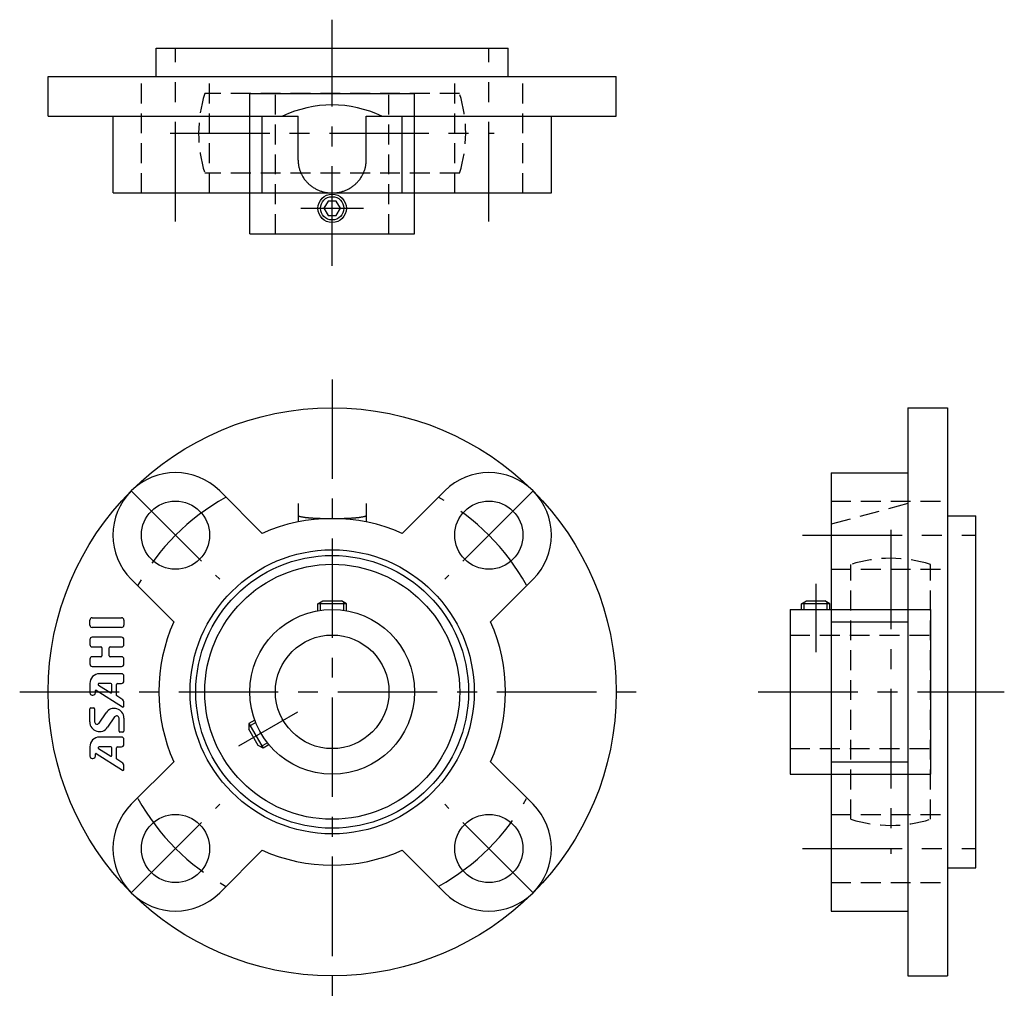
# Model space of a CAD drawing. Extents: x -55 to 118, y -55 to 118.
import ezdxf

# ---------------------------------------------------------------- set-up
doc = ezdxf.new("R2010")
doc.units = 0
doc.header["$LTSCALE"] = 14
doc.linetypes.add('CENTER', pattern=[2, 1.25, -0.25, 0.25, -0.25])
doc.linetypes.add('HIDDEN', pattern=[0.375, 0.25, -0.125])
doc.layers.get('0').update_dxf_attribs({"linetype": 'CONTINUOUS'})
for name, color, linetype in [('1', 3, 'CONTINUOUS'), ('CENTER', 1, 'CENTER'), ('HIDDEN', 3, 'HIDDEN')]:
    doc.layers.add(name, color=color, linetype=linetype)

msp = doc.modelspace()

# ---------------------------------------------------------------- linework, layer by layer
for p, q in [((-31, 108.3), (-31, 113.3)), ((-31, 113.3), (31, 113.3)), ((31, 108.3), (31, 113.3)), ((-50, 101.3), (-50, 108.3)), ((-50, 108.3), (50, 108.3)), ((50, 101.3), (50, 108.3)), ((-14.5, 80.6), (-14.5, 105.3)), ((-14.5, 105.3), (14.5, 105.3)), ((14.5, 80.6), (14.5, 105.3)), ((-50, 101.3), (-6, 101.3)), ((-38.56, 87.8), (-38.56, 101.3)), ((-12.34, 87.8), (-12.34, 101.3)), ((-6, 93.6), (-6, 101.3)), ((6, 93.6), (6, 101.3)), ((6, 101.3), (50, 101.3)), ((12.34, 87.8), (12.34, 101.3)), ((38.58, 87.8), (38.58, 101.3)), ((-38.56, 87.8), (38.58, 87.8)), ((-14.5, 80.6), (14.5, 80.6)), ((101.3, 50), (108.3, 50)), ((101.3, 50), (101.3, -50)), ((108.3, 50), (108.3, -50)), ((87.8, 38.56), (87.8, -38.58)), ((87.8, 38.56), (101.3, 38.56)), ((-19.8, 35.36), (-12.34, 27.89)), ((19.8, 35.36), (12.34, 27.89)), ((-6, 33.12), (-6, 29.9)), ((6, 33.12), (6, 29.9)), ((108.3, 31), (113.3, 31)), ((113.3, -31), (113.3, 31)), ((-35.36, 19.8), (-27.89, 12.34)), ((35.36, 19.8), (27.89, 12.34)), ((-2.5, 15.5), (-1.63, 16)), ((-2.05, 14.35), (-2.05, 15.76)), ((-1.63, 16), (1.63, 16)), ((2.5, 15.5), (1.63, 16)), ((2.05, 14.35), (2.05, 15.76)), ((82.6, 15.5), (83.47, 16)), ((83.05, 14.5), (83.05, 15.76)), ((83.47, 16), (86.73, 16)), ((87.6, 15.5), (86.73, 16)), ((87.15, 14.5), (87.15, 15.76)), ((-2.5, 14.28), (-2.5, 15.5)), ((2.5, 15.5), (-2.5, 15.5)), ((2.5, 14.28), (2.5, 15.5)), ((80.6, 14.5), (80.6, -14.5)), ((80.6, 14.5), (105.3, 14.5)), ((87.6, 15.5), (82.6, 15.5)), ((82.6, 14.5), (82.6, 15.5)), ((87.6, 14.5), (87.6, 15.5)), ((105.3, 14.5), (105.3, -14.5)), ((87.8, 12.34), (101.3, 12.34)), ((-13.62, -4.98), (-14.67, -5.58)), ((-13.46, -5.4), (-14.67, -6.1)), ((-14.67, -5.58), (-12.17, -9.92)), ((-14.67, -5.58), (-14.67, -6.58)), ((-13.04, -9.42), (-14.67, -6.58)), ((-12.17, -9.92), (-13.04, -9.42)), ((-11.41, -8.95), (-12.62, -9.66)), ((-11.12, -9.31), (-12.17, -9.92)), ((-35.36, -19.8), (-27.89, -12.34)), ((35.36, -19.8), (27.89, -12.34)), ((87.8, -12.34), (101.3, -12.34)), ((80.6, -14.5), (105.3, -14.5)), ((-19.8, -35.36), (-12.34, -27.89)), ((19.8, -35.36), (12.34, -27.89)), ((108.3, -31), (113.3, -31)), ((87.8, -38.58), (101.3, -38.58)), ((101.3, -50), (108.3, -50))]:
    msp.add_line(p, q)
msp.add_lwpolyline([(-0.72, 86.35), (-1.44, 85.1), (-0.72, 83.85), (0.72, 83.85), (1.44, 85.1), (0.72, 86.35)], close=True)
for points in [[(-6, 93.6, 0), (-6, 93.45, 0), (-5.99, 93.31, 0), (-5.98, 93.17, 0), (-5.97, 93.03, 0), (-5.95, 92.89, 0), (-5.94, 92.75, 0), (-5.91, 92.6, 0), (-5.88, 92.46, 0), (-5.85, 92.33, 0), (-5.82, 92.19, 0), (-5.78, 92.05, 0), (-5.74, 91.91, 0), (-5.7, 91.78, 0), (-5.65, 91.64, 0), (-5.6, 91.51, 0), (-5.54, 91.38, 0), (-5.49, 91.25, 0), (-5.42, 91.12, 0), (-5.36, 90.99, 0), (-5.29, 90.86, 0), (-5.22, 90.74, 0), (-5.15, 90.62, 0), (-5.07, 90.49, 0), (-4.99, 90.38, 0), (-4.91, 90.26, 0), (-4.82, 90.14, 0), (-4.73, 90.03, 0), (-4.64, 89.92, 0), (-4.54, 89.81, 0), (-4.45, 89.7, 0), (-4.35, 89.6, 0), (-4.24, 89.5, 0), (-4.14, 89.4, 0), (-4.03, 89.3, 0), (-3.92, 89.21, 0), (-3.81, 89.12, 0), (-3.69, 89.03, 0), (-3.57, 88.94, 0), (-3.45, 88.86, 0), (-3.33, 88.78, 0), (-3.21, 88.7, 0), (-3.08, 88.62, 0), (-2.96, 88.55, 0), (-2.83, 88.48, 0), (-2.7, 88.42, 0), (-2.57, 88.36, 0), (-2.43, 88.3, 0), (-2.3, 88.24, 0), (-2.16, 88.19, 0), (-2.02, 88.14, 0), (-1.88, 88.09, 0), (-1.74, 88.05, 0), (-1.6, 88.01, 0), (-1.46, 87.97, 0), (-1.31, 87.94, 0), (-1.17, 87.91, 0), (-1.03, 87.89, 0), (-0.88, 87.86, 0), (-0.73, 87.84, 0), (-0.59, 87.83, 0), (-0.44, 87.82, 0), (-0.29, 87.81, 0), (-0.15, 87.8, 0), (0, 87.8, 0), (0.15, 87.8, 0), (0.29, 87.81, 0), (0.44, 87.82, 0), (0.59, 87.83, 0), (0.73, 87.84, 0), (0.88, 87.86, 0), (1.03, 87.89, 0), (1.17, 87.91, 0), (1.31, 87.94, 0), (1.46, 87.97, 0), (1.6, 88.01, 0), (1.74, 88.05, 0), (1.88, 88.09, 0), (2.02, 88.14, 0), (2.16, 88.19, 0), (2.3, 88.24, 0), (2.43, 88.3, 0), (2.57, 88.36, 0), (2.7, 88.42, 0), (2.83, 88.48, 0), (2.96, 88.55, 0), (3.08, 88.62, 0), (3.21, 88.7, 0), (3.33, 88.78, 0), (3.45, 88.86, 0), (3.57, 88.94, 0), (3.69, 89.03, 0), (3.81, 89.12, 0), (3.92, 89.21, 0), (4.03, 89.3, 0), (4.14, 89.4, 0), (4.24, 89.5, 0), (4.35, 89.6, 0), (4.45, 89.7, 0), (4.54, 89.81, 0), (4.64, 89.92, 0), (4.73, 90.03, 0), (4.82, 90.14, 0), (4.91, 90.26, 0), (4.99, 90.38, 0), (5.07, 90.49, 0), (5.15, 90.62, 0), (5.22, 90.74, 0), (5.29, 90.86, 0), (5.36, 90.99, 0), (5.42, 91.12, 0), (5.49, 91.25, 0), (5.54, 91.38, 0), (5.6, 91.51, 0), (5.65, 91.64, 0), (5.7, 91.78, 0), (5.74, 91.91, 0), (5.78, 92.05, 0), (5.82, 92.19, 0), (5.85, 92.33, 0), (5.88, 92.46, 0), (5.91, 92.6, 0), (5.94, 92.75, 0), (5.95, 92.89, 0), (5.97, 93.03, 0), (5.98, 93.17, 0), (5.99, 93.31, 0), (6, 93.45, 0), (6, 93.6, 0)], [(-6, 31.05, 0), (-6, 31.04, 0), (-5.99, 31.03, 0), (-5.98, 31.01, 0), (-5.97, 31, 0), (-5.95, 30.99, 0), (-5.94, 30.97, 0), (-5.91, 30.96, 0), (-5.88, 30.95, 0), (-5.85, 30.93, 0), (-5.82, 30.92, 0), (-5.78, 30.91, 0), (-5.74, 30.89, 0), (-5.7, 30.88, 0), (-5.65, 30.87, 0), (-5.6, 30.85, 0), (-5.54, 30.84, 0), (-5.49, 30.83, 0), (-5.42, 30.82, 0), (-5.36, 30.8, 0), (-5.29, 30.79, 0), (-5.22, 30.78, 0), (-5.15, 30.77, 0), (-5.07, 30.76, 0), (-4.99, 30.75, 0), (-4.91, 30.73, 0), (-4.82, 30.72, 0), (-4.73, 30.71, 0), (-4.64, 30.7, 0), (-4.54, 30.69, 0), (-4.45, 30.68, 0), (-4.35, 30.67, 0), (-4.24, 30.66, 0), (-4.14, 30.65, 0), (-4.03, 30.64, 0), (-3.92, 30.63, 0), (-3.81, 30.63, 0), (-3.69, 30.62, 0), (-3.57, 30.61, 0), (-3.45, 30.6, 0), (-3.33, 30.59, 0), (-3.21, 30.59, 0), (-3.08, 30.58, 0), (-2.96, 30.57, 0), (-2.83, 30.57, 0), (-2.7, 30.56, 0), (-2.57, 30.55, 0), (-2.43, 30.55, 0), (-2.3, 30.54, 0), (-2.16, 30.54, 0), (-2.02, 30.53, 0), (-1.88, 30.53, 0), (-1.74, 30.52, 0), (-1.6, 30.52, 0), (-1.46, 30.52, 0), (-1.31, 30.51, 0), (-1.17, 30.51, 0), (-1.03, 30.51, 0), (-0.88, 30.51, 0), (-0.73, 30.5, 0), (-0.59, 30.5, 0), (-0.44, 30.5, 0), (-0.29, 30.5, 0), (-0.15, 30.5, 0), (0, 30.5, 0), (0.15, 30.5, 0), (0.29, 30.5, 0), (0.44, 30.5, 0), (0.59, 30.5, 0), (0.73, 30.5, 0), (0.88, 30.51, 0), (1.03, 30.51, 0), (1.17, 30.51, 0), (1.31, 30.51, 0), (1.46, 30.52, 0), (1.6, 30.52, 0), (1.74, 30.52, 0), (1.88, 30.53, 0), (2.02, 30.53, 0), (2.16, 30.54, 0), (2.3, 30.54, 0), (2.43, 30.55, 0), (2.57, 30.55, 0), (2.7, 30.56, 0), (2.83, 30.57, 0), (2.96, 30.57, 0), (3.08, 30.58, 0), (3.21, 30.59, 0), (3.33, 30.59, 0), (3.45, 30.6, 0), (3.57, 30.61, 0), (3.69, 30.62, 0), (3.81, 30.63, 0), (3.92, 30.63, 0), (4.03, 30.64, 0), (4.14, 30.65, 0), (4.24, 30.66, 0), (4.35, 30.67, 0), (4.45, 30.68, 0), (4.54, 30.69, 0), (4.64, 30.7, 0), (4.73, 30.71, 0), (4.82, 30.72, 0), (4.91, 30.73, 0), (4.99, 30.75, 0), (5.07, 30.76, 0), (5.15, 30.77, 0), (5.22, 30.78, 0), (5.29, 30.79, 0), (5.36, 30.8, 0), (5.42, 30.82, 0), (5.49, 30.83, 0), (5.54, 30.84, 0), (5.6, 30.85, 0), (5.65, 30.87, 0), (5.7, 30.88, 0), (5.74, 30.89, 0), (5.78, 30.91, 0), (5.82, 30.92, 0), (5.85, 30.93, 0), (5.88, 30.95, 0), (5.91, 30.96, 0), (5.94, 30.97, 0), (5.95, 30.99, 0), (5.97, 31, 0), (5.98, 31.01, 0), (5.99, 31.03, 0), (6, 31.04, 0), (6, 31.05, 0)]]:
    msp.add_polyline3d(points)
for centre, radius in [((0, 85.1), 2.5), ((0, 85.1), 2.05), ((0, 0), 50), ((-27.58, 27.58), 6), ((27.58, 27.58), 6), ((0, 0), 25), ((0, 0), 24), ((0, 0), 22.44), ((0, 0), 14.5), ((0, 0), 10), ((-27.58, -27.58), 6), ((27.58, -27.58), 6)]:
    msp.add_circle(centre, radius)
for centre, radius, start, end in [((0, 83.3), 20, 64.1581, 115.8419), ((-27.58, 27.58), 11, 45, 225), ((27.58, 27.58), 11, 315, 135), ((0, 0), 30.5, 66.1405, 113.8595), ((0, 0), 30.5, 156.1405, 203.8595), ((0, 0), 30.5, 336.1405, 23.8595), ((-27.58, -27.58), 11, 135, 315), ((27.58, -27.58), 11, 225, 45), ((0, 0), 30.5, 246.1405, 293.8595)]:
    msp.add_arc(centre, radius, start, end)
at = {"layer": '1'}
for p, q in [((-42.66, 11.75), (-42.66, 12.61)), ((-42.23, 13.04), (-37.09, 13.04)), ((-36.66, 12.61), (-36.66, 11.75)), ((-37.09, 11.32), (-42.23, 11.32)), ((-42.66, 9.18), (-42.66, 8.32)), ((-37.09, 9.61), (-42.23, 9.61)), ((-36.66, 8.32), (-36.66, 9.18)), ((-42.23, 7.9), (-40.69, 7.9)), ((-40.52, 7.72), (-40.52, 6.35)), ((-39.23, 6.35), (-39.23, 7.72)), ((-39.06, 7.9), (-37.09, 7.9)), ((-42.66, 5.75), (-42.66, 4.9)), ((-40.69, 6.18), (-42.23, 6.18)), ((-37.09, 6.18), (-39.06, 6.18)), ((-36.66, 4.9), (-36.66, 5.75)), ((-42.23, 4.47), (-37.09, 4.47)), ((-37.09, 3.18), (-40.95, 3.18)), ((-36.66, 1.9), (-36.66, 2.75)), ((-42.66, 1.47), (-42.66, -0.15)), ((-41.67, -0.15), (-41.67, 0.21)), ((-41.54, 0.28), (-36.93, -2.65)), ((-41.13, 1.15), (-38.94, -0.17)), ((-38.98, 1.47), (-41.04, 1.47)), ((-38.81, -0.1), (-38.81, 1.3)), ((-37.95, -0.63), (-37.95, 1.3)), ((-37.78, 1.47), (-37.09, 1.47)), ((-42.23, -0.58), (-42.1, -0.58)), ((-36.85, -1.41), (-37.91, -0.7)), ((-42.66, -5.3), (-42.66, -2.99)), ((-42.49, -2.82), (-41.98, -2.82)), ((-41.81, -2.99), (-41.81, -5.26)), ((-36.66, -2.51), (-36.66, -1.76)), ((-41.02, -5.5), (-39.8, -3.67)), ((-38.31, -4.43), (-39.52, -6.25)), ((-37.52, -6.93), (-37.52, -4.66)), ((-36.66, -4.62), (-36.66, -6.93)), ((-37.09, -7.96), (-40.95, -7.96)), ((-36.83, -7.1), (-37.35, -7.1)), ((-36.66, -9.25), (-36.66, -8.39)), ((-42.66, -9.68), (-42.66, -11.3)), ((-41.13, -9.99), (-38.94, -11.31)), ((-38.98, -9.68), (-41.04, -9.68)), ((-38.81, -11.24), (-38.81, -9.85)), ((-37.95, -11.77), (-37.95, -9.85)), ((-37.78, -9.68), (-37.09, -9.68)), ((-42.24, -11.72), (-42.1, -11.72)), ((-41.67, -11.3), (-41.67, -10.93)), ((-41.54, -10.86), (-36.93, -13.79)), ((-36.85, -12.55), (-37.91, -11.84)), ((-36.66, -13.65), (-36.66, -12.91))]:
    msp.add_line(p, q, dxfattribs=at)
for centre, radius, start, end in [((-42.23, 12.61), 0.429, 90, 180), ((-37.09, 12.61), 0.429, 0, 90), ((-42.23, 11.75), 0.429, 180, 270), ((-37.09, 11.75), 0.429, 270, 0), ((-42.23, 9.18), 0.429, 90, 180), ((-37.09, 9.18), 0.429, 0, 90), ((-42.23, 8.32), 0.429, 180, 270), ((-40.69, 7.72), 0.171, 0, 90), ((-39.06, 7.72), 0.171, 90, 180), ((-37.09, 8.32), 0.429, 270, 0), ((-42.23, 5.75), 0.429, 90, 180), ((-40.69, 6.35), 0.171, 270, 0), ((-39.06, 6.35), 0.171, 180, 270), ((-37.09, 5.75), 0.429, 0, 90), ((-42.23, 4.9), 0.429, 180, 270), ((-37.09, 4.9), 0.429, 270, 0), ((-40.95, 1.47), 1.71, 90, 180), ((-37.09, 2.75), 0.429, 0, 90), ((-37.09, 1.9), 0.429, 270, 0), ((-41.58, 0.21), 0.0857, 57.5288, 180), ((-41.04, 1.3), 0.171, 90, 239.0362), ((-38.98, 1.3), 0.171, 0, 90), ((-37.78, 1.3), 0.171, 90, 180), ((-42.23, -0.15), 0.429, 180, 270), ((-42.1, -0.15), 0.429, 270, 0), ((-38.89, -0.1), 0.0857, 239.0362, 0), ((-37.86, -0.63), 0.0857, 180, 236.3099), ((-37.09, -1.76), 0.429, 0, 56.3099), ((-42.49, -2.99), 0.171, 90, 180), ((-41.98, -2.99), 0.171, 0, 90), ((-38.38, -4.62), 1.71, 0, 146.3099), ((-36.83, -2.51), 0.171, 237.5288, 0), ((-37.95, -4.66), 0.429, 0, 146.3099), ((-40.95, -5.3), 1.71, 180, 326.3099), ((-41.38, -5.26), 0.429, 180, 326.3099), ((-40.95, -9.68), 1.71, 90, 180), ((-37.35, -6.93), 0.171, 180, 270), ((-37.09, -8.39), 0.429, 0, 90), ((-36.83, -6.93), 0.171, 270, 0), ((-41.04, -9.85), 0.171, 90, 239.0362), ((-38.98, -9.85), 0.171, 0, 90), ((-37.78, -9.85), 0.171, 90, 180), ((-37.09, -9.25), 0.429, 270, 0), ((-42.23, -11.3), 0.429, 180, 270), ((-42.1, -11.3), 0.429, 270, 0), ((-41.58, -10.93), 0.0857, 57.5288, 180), ((-38.89, -11.24), 0.0857, 239.0362, 0), ((-37.86, -11.77), 0.0857, 180, 236.3099), ((-36.83, -13.65), 0.171, 237.5288, 0), ((-37.09, -12.91), 0.429, 0, 56.3099)]:
    msp.add_arc(centre, radius, start, end, dxfattribs=at)
at = {"layer": 'CENTER'}
for p, q in [((0, 75), (0, 118.3)), ((-27.58, 82.8), (-27.58, 113.3)), ((27.58, 82.8), (27.58, 113.3)), ((-28.5, 98.3), (28.5, 98.3)), ((-5.5, 85.1), (5.5, 85.1)), ((0, 55), (0, -55)), ((-35.36, 35.36), (-19.8, 19.8)), ((35.36, 35.36), (19.8, 19.8)), ((98.3, 28.5), (98.3, -28.5)), ((82.8, 27.58), (113.3, 27.58)), ((85.1, 19), (85.1, 7)), ((-55, 0), (55, 0)), ((75, 0), (118.3, 0)), ((-16.45, -9.5), (-6.06, -3.5)), ((-35.36, -35.36), (-19.8, -19.8)), ((35.36, -35.36), (19.8, -19.8)), ((82.8, -27.58), (113.3, -27.58))]:
    msp.add_line(p, q, dxfattribs=at)
for start, end in [(118.7856, 151.2144), (28.7856, 61.2144), (208.7856, 241.2144), (298.7856, 331.2144)]:
    msp.add_arc((0, 0), 39, start, end, dxfattribs=at)
at = {"layer": 'HIDDEN'}
for p, q in [((-33.58, 87.8), (-33.58, 108.3)), ((-21.58, 87.8), (-21.58, 108.3)), ((21.58, 87.8), (21.58, 108.3)), ((33.58, 87.8), (33.58, 108.3)), ((22.43, 105.3), (-22.43, 105.3)), ((-10, 80.6), (-10, 105.3)), ((10, 80.6), (10, 105.3)), ((22.43, 91.3), (-22.43, 91.3)), ((87.8, 33.58), (108.3, 33.58)), ((101.3, 33.12), (87.8, 29.5)), ((87.8, 21.58), (108.3, 21.58)), ((91.3, -22.43), (91.3, 22.43)), ((105.3, -22.43), (105.3, 22.43)), ((80.6, 10), (105.3, 10)), ((80.6, -10), (105.3, -10)), ((87.8, -21.58), (108.3, -21.58)), ((87.8, -33.58), (108.3, -33.58))]:
    msp.add_line(p, q, dxfattribs=at)
for centre, start, end in [((0, 98.3), 162.6701, 197.3299), ((0, 98.3), 342.6701, 17.3299), ((98.3, 0), 72.6701, 107.3299), ((98.3, 0), 252.6701, 287.3299)]:
    msp.add_arc(centre, 23.5, start, end, dxfattribs=at)

doc.saveas('drawing.dxf')
